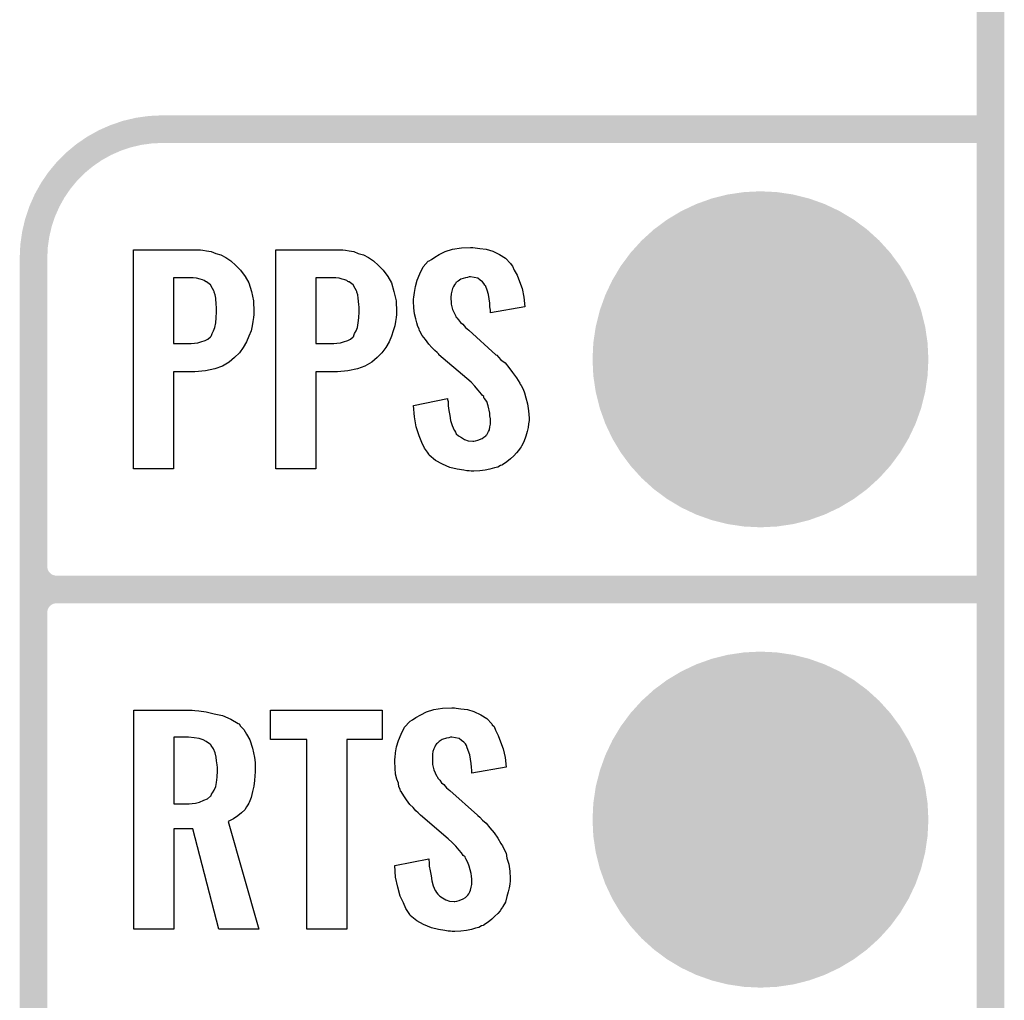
# Model space of a CAD drawing. Extents: x -0.07 to 0.95, y -0.15 to 2.1.
# Tile 10 of 14: x 0.74 to 0.95, y 0.56 to 0.77. Entities that reach past the tile are written whole.
import ezdxf

# ---------------------------------------------------------------- set-up
doc = ezdxf.new("R2010")
doc.units = 0
doc.layers.get('0').update_dxf_attribs({"linetype": 'CONTINUOUS'})
for name, color, linetype in [('gko', 6, 'CONTINUOUS'), ('gto', 2, 'CONTINUOUS'), ('gts', 1, 'CONTINUOUS')]:
    doc.layers.add(name, color=color, linetype=linetype)

# ---------------------------------------------------------------- blocks, each defined once
blk = doc.blocks.new('D97')
at = {"const_width": 0.003}
blk.add_lwpolyline([(-0.0015, 0, 1), (0.0015, 0, 1)], format="xyb", close=True, dxfattribs=at)
blk = doc.blocks.new('D107')
at = {"const_width": 0.0365}
blk.add_lwpolyline([(-0.01825, 0, 1), (0.01825, 0, 1)], format="xyb", close=True, dxfattribs=at)

msp = doc.modelspace()

# ---------------------------------------------------------------- linework, layer by layer
at = {"layer": 'gko', "color": 6, "const_width": 0.006}
msp.add_lwpolyline([(0.95, -0.05), (0.95, 2.01)], dxfattribs=at)
at = {"layer": 'gto', "color": 2, "const_width": 0.006}
for points in [[(0.77, 0.75, 0.414214), (0.742, 0.722)], [(0.742, 0.655, 0.414214), (0.747, 0.65)], [(0.747, 0.65, 0.414214), (0.742, 0.645)], [(0.747, 0.65, 0.414214), (0.742, 0.645)]]:
    msp.add_lwpolyline(points, format="xyb", dxfattribs=at)
for points in [[(0.77, 0.75), (0.77, 0.75)], [(0.77, 0.75), (0.77, 0.75)], [(0.77, 0.75), (0.95, 0.75)], [(0.742, -0.022), (0.742, 0.722)], [(0.742, 0.655), (0.742, 0.655)], [(0.742, 0.655), (0.742, 0.655)], [(0.747, 0.65), (0.747, 0.65)], [(0.747, 0.65), (0.747, 0.65)], [(0.747, 0.65), (0.747, 0.65)], [(0.747, 0.65), (0.747, 0.65)], [(0.747, 0.65), (0.95, 0.65)], [(0.747, 0.65), (0.95, 0.65)], [(0.742, 0.555), (0.742, 0.645)]]:
    msp.add_lwpolyline(points, dxfattribs=at)
at = {"layer": 'gto', "color": 2}
for points in [[(0.7788, 0.7237), (0.7796, 0.7236), (0.7806, 0.7234), (0.7816, 0.723), (0.7827, 0.7227), (0.7838, 0.7221), (0.7849, 0.7214), (0.786, 0.7204), (0.787, 0.7194), (0.788, 0.718), (0.7888, 0.7166), (0.7894, 0.7147), (0.7898, 0.7127), (0.7899, 0.7103), (0.7899, 0.7101), (0.7899, 0.7097), (0.7898, 0.7091), (0.7897, 0.7082), (0.7895, 0.7073), (0.7893, 0.7062), (0.7888, 0.705), (0.7883, 0.7038), (0.7876, 0.7026), (0.7868, 0.7014), (0.7857, 0.7004), (0.7845, 0.6994), (0.7831, 0.6985), (0.7814, 0.6979), (0.7794, 0.6975), (0.7771, 0.6973), (0.7724, 0.6973), (0.7724, 0.6762), (0.7637, 0.6762), (0.7637, 0.7238), (0.7783, 0.7238), (0.7788, 0.7237)], [(0.8098, 0.7237), (0.8106, 0.7236), (0.8116, 0.7234), (0.8126, 0.723), (0.8137, 0.7227), (0.8148, 0.7221), (0.8159, 0.7214), (0.817, 0.7204), (0.818, 0.7194), (0.819, 0.718), (0.8198, 0.7166), (0.8203, 0.7147), (0.8208, 0.7127), (0.8209, 0.7103), (0.8209, 0.7101), (0.8209, 0.7097), (0.8208, 0.7091), (0.8207, 0.7082), (0.8205, 0.7073), (0.8202, 0.7062), (0.8198, 0.705), (0.8193, 0.7038), (0.8186, 0.7026), (0.8177, 0.7014), (0.8167, 0.7004), (0.8155, 0.6994), (0.814, 0.6985), (0.8124, 0.6979), (0.8103, 0.6975), (0.8081, 0.6973), (0.8034, 0.6973), (0.8034, 0.6762), (0.7947, 0.6762), (0.7947, 0.7238), (0.8092, 0.7238), (0.8098, 0.7237)], [(0.838, 0.7242), (0.839, 0.7241), (0.8404, 0.7239), (0.8418, 0.7235), (0.8433, 0.7228), (0.8446, 0.722), (0.8457, 0.7208), (0.8458, 0.7206), (0.8461, 0.7202), (0.8465, 0.7194), (0.8471, 0.7183), (0.8476, 0.7169), (0.8482, 0.7154), (0.8486, 0.7135), (0.8488, 0.7114), (0.8413, 0.7101), (0.8413, 0.7103), (0.8413, 0.7107), (0.8412, 0.7114), (0.8412, 0.7122), (0.8409, 0.7141), (0.8406, 0.715), (0.8403, 0.7158), (0.8403, 0.7159), (0.8401, 0.7161), (0.8399, 0.7165), (0.8396, 0.7168), (0.8391, 0.7172), (0.8386, 0.7176), (0.8378, 0.7178), (0.837, 0.7179), (0.8367, 0.7179), (0.8363, 0.7178), (0.8359, 0.7177), (0.8349, 0.7174), (0.8343, 0.717), (0.8338, 0.7167), (0.8338, 0.7166), (0.8337, 0.7165), (0.8335, 0.7162), (0.8333, 0.7158), (0.8331, 0.7154), (0.8329, 0.7148), (0.8328, 0.7142), (0.8327, 0.7134), (0.8327, 0.7133), (0.8327, 0.713), (0.8328, 0.7126), (0.8328, 0.712), (0.8331, 0.7108), (0.8337, 0.7095), (0.8338, 0.7094), (0.8338, 0.7092), (0.834, 0.709), (0.8344, 0.7086), (0.8348, 0.708), (0.8353, 0.7076), (0.8359, 0.7069), (0.8366, 0.7063), (0.8425, 0.701), (0.8427, 0.7009), (0.8431, 0.7005), (0.8436, 0.6999), (0.8445, 0.6992), (0.8453, 0.6982), (0.8461, 0.6971), (0.847, 0.696), (0.8477, 0.6948), (0.8478, 0.6946), (0.848, 0.6943), (0.8484, 0.6935), (0.8487, 0.6927), (0.849, 0.6916), (0.8494, 0.6903), (0.8496, 0.6888), (0.8497, 0.6872), (0.8497, 0.687), (0.8497, 0.6867), (0.8496, 0.686), (0.8495, 0.6852), (0.8493, 0.6843), (0.849, 0.6833), (0.8486, 0.6821), (0.8481, 0.6811), (0.848, 0.681), (0.8478, 0.6807), (0.8474, 0.6802), (0.847, 0.6797), (0.8464, 0.679), (0.8457, 0.6784), (0.8449, 0.6777), (0.8439, 0.6771), (0.8438, 0.677), (0.8435, 0.6769), (0.8429, 0.6766), (0.8422, 0.6764), (0.8412, 0.6761), (0.8402, 0.6759), (0.839, 0.6758), (0.8377, 0.6757), (0.8371, 0.6757), (0.8367, 0.6758), (0.8362, 0.6758), (0.8355, 0.6759), (0.8341, 0.6761), (0.8325, 0.6765), (0.8309, 0.6772), (0.8294, 0.678), (0.828, 0.6792), (0.8279, 0.6794), (0.8276, 0.6798), (0.827, 0.6807), (0.8264, 0.6819), (0.8258, 0.6834), (0.8252, 0.6853), (0.8248, 0.6875), (0.8246, 0.69), (0.832, 0.6915), (0.832, 0.6914), (0.832, 0.6913), (0.8321, 0.6908), (0.8321, 0.6899), (0.8323, 0.6889), (0.8325, 0.6878), (0.8326, 0.6867), (0.833, 0.6856), (0.8334, 0.6846), (0.8335, 0.6845), (0.8337, 0.6842), (0.8339, 0.6838), (0.8344, 0.6834), (0.835, 0.683), (0.8357, 0.6826), (0.8365, 0.6823), (0.8375, 0.6822), (0.8377, 0.6822), (0.8381, 0.6823), (0.8386, 0.6824), (0.8395, 0.6828), (0.8399, 0.6831), (0.8403, 0.6834), (0.8404, 0.6835), (0.8405, 0.6836), (0.8407, 0.6839), (0.8409, 0.6843), (0.8411, 0.6847), (0.8412, 0.6853), (0.8413, 0.6859), (0.8413, 0.6867), (0.8413, 0.6868), (0.8413, 0.6871), (0.8412, 0.6877), (0.8412, 0.6883), (0.8408, 0.6899), (0.8405, 0.6908), (0.84, 0.6915), (0.8399, 0.6916), (0.8399, 0.6919), (0.8395, 0.6922), (0.8391, 0.6928), (0.8386, 0.6934), (0.8379, 0.6942), (0.8371, 0.695), (0.8362, 0.6958), (0.8301, 0.701), (0.8301, 0.7011), (0.8297, 0.7015), (0.8292, 0.7019), (0.8286, 0.7026), (0.8279, 0.7033), (0.8272, 0.7043), (0.8265, 0.7052), (0.826, 0.7061), (0.8259, 0.7062), (0.8258, 0.7066), (0.8255, 0.7071), (0.8253, 0.7079), (0.8251, 0.7088), (0.8248, 0.7099), (0.8247, 0.7112), (0.8246, 0.7126), (0.8246, 0.7127), (0.8246, 0.7129), (0.8246, 0.7131), (0.8247, 0.7135), (0.8248, 0.7145), (0.825, 0.7158), (0.8254, 0.7172), (0.826, 0.7186), (0.8267, 0.7201), (0.8278, 0.7213), (0.828, 0.7214), (0.8285, 0.7217), (0.8292, 0.7222), (0.8302, 0.7228), (0.8315, 0.7234), (0.8331, 0.7239), (0.835, 0.7242), (0.837, 0.7243), (0.8375, 0.7243), (0.838, 0.7242)], [(0.7767, 0.7177), (0.7724, 0.7177), (0.7724, 0.7034), (0.7763, 0.7034), (0.777, 0.7035), (0.7777, 0.7036), (0.7784, 0.7038), (0.7793, 0.7041), (0.7799, 0.7044), (0.7805, 0.7049), (0.7806, 0.705), (0.7807, 0.7052), (0.7808, 0.7056), (0.7811, 0.7062), (0.7814, 0.7069), (0.7816, 0.7079), (0.7817, 0.709), (0.7818, 0.7103), (0.7818, 0.7104), (0.7818, 0.7107), (0.7818, 0.7113), (0.7817, 0.7119), (0.7816, 0.7133), (0.7815, 0.714), (0.7813, 0.7146), (0.7813, 0.7147), (0.7812, 0.7149), (0.7809, 0.7154), (0.7805, 0.7162), (0.7796, 0.7168), (0.7795, 0.7168), (0.7794, 0.7169), (0.7791, 0.7171), (0.7787, 0.7173), (0.7782, 0.7174), (0.7774, 0.7176), (0.7767, 0.7177)], [(0.8077, 0.7177), (0.8034, 0.7177), (0.8034, 0.7034), (0.8073, 0.7034), (0.8079, 0.7035), (0.8087, 0.7036), (0.8094, 0.7038), (0.8103, 0.7041), (0.8109, 0.7044), (0.8115, 0.7049), (0.8116, 0.705), (0.8116, 0.7052), (0.8118, 0.7056), (0.8121, 0.7062), (0.8124, 0.7069), (0.8126, 0.7079), (0.8127, 0.709), (0.8128, 0.7103), (0.8128, 0.7104), (0.8128, 0.7107), (0.8128, 0.7113), (0.8127, 0.7119), (0.8126, 0.7133), (0.8125, 0.714), (0.8123, 0.7146), (0.8123, 0.7147), (0.8122, 0.7149), (0.8119, 0.7154), (0.8115, 0.7162), (0.8106, 0.7168), (0.8105, 0.7168), (0.8103, 0.7169), (0.8101, 0.7171), (0.8097, 0.7173), (0.8091, 0.7174), (0.8084, 0.7176), (0.8077, 0.7177)], [(0.7771, 0.6237), (0.7779, 0.6236), (0.7795, 0.6234), (0.7813, 0.623), (0.7831, 0.6226), (0.7849, 0.6218), (0.7865, 0.6209), (0.7867, 0.6208), (0.787, 0.6203), (0.7877, 0.6196), (0.7883, 0.6186), (0.789, 0.6173), (0.7896, 0.6155), (0.79, 0.6135), (0.7902, 0.6124), (0.7902, 0.6111), (0.7902, 0.611), (0.7902, 0.6109), (0.7902, 0.6104), (0.7901, 0.6095), (0.79, 0.6085), (0.7899, 0.6073), (0.7896, 0.6061), (0.7893, 0.6048), (0.7889, 0.6037), (0.7888, 0.6036), (0.7886, 0.6032), (0.7883, 0.6028), (0.7879, 0.6021), (0.7872, 0.6015), (0.7864, 0.6008), (0.7855, 0.6002), (0.7843, 0.5996), (0.791, 0.5762), (0.7823, 0.5762), (0.7766, 0.598), (0.7725, 0.598), (0.7725, 0.5762), (0.7638, 0.5762), (0.7638, 0.6238), (0.7765, 0.6238), (0.7771, 0.6237)], [(0.8178, 0.6174), (0.8101, 0.6174), (0.8101, 0.5762), (0.8014, 0.5762), (0.8014, 0.6174), (0.7935, 0.6174), (0.7935, 0.6238), (0.8178, 0.6238), (0.8178, 0.6174)], [(0.8339, 0.6242), (0.8349, 0.6241), (0.8363, 0.6239), (0.8377, 0.6235), (0.8392, 0.6228), (0.8405, 0.622), (0.8416, 0.6208), (0.8417, 0.6206), (0.8421, 0.6202), (0.8424, 0.6194), (0.843, 0.6183), (0.8435, 0.6169), (0.8441, 0.6154), (0.8445, 0.6135), (0.8447, 0.6114), (0.8373, 0.6101), (0.8373, 0.6103), (0.8373, 0.6107), (0.8372, 0.6114), (0.8371, 0.6122), (0.8368, 0.6141), (0.8365, 0.615), (0.8362, 0.6158), (0.8362, 0.6159), (0.8361, 0.6161), (0.8359, 0.6165), (0.8355, 0.6168), (0.835, 0.6172), (0.8345, 0.6176), (0.8337, 0.6178), (0.8329, 0.6179), (0.8326, 0.6179), (0.8323, 0.6178), (0.8318, 0.6177), (0.8308, 0.6174), (0.8302, 0.617), (0.8298, 0.6166), (0.8298, 0.6166), (0.8296, 0.6165), (0.8294, 0.6162), (0.8292, 0.6158), (0.829, 0.6154), (0.8288, 0.6148), (0.8287, 0.6142), (0.8287, 0.6134), (0.8287, 0.6133), (0.8287, 0.613), (0.8287, 0.6126), (0.8287, 0.612), (0.829, 0.6108), (0.8296, 0.6095), (0.8297, 0.6094), (0.8298, 0.6092), (0.8299, 0.609), (0.8303, 0.6086), (0.8307, 0.608), (0.8312, 0.6076), (0.8318, 0.6069), (0.8325, 0.6063), (0.8385, 0.601), (0.8386, 0.6009), (0.839, 0.6005), (0.8396, 0.5999), (0.8404, 0.5992), (0.8412, 0.5982), (0.8421, 0.5971), (0.8429, 0.596), (0.8436, 0.5948), (0.8437, 0.5946), (0.8439, 0.5943), (0.8443, 0.5935), (0.8447, 0.5927), (0.8449, 0.5916), (0.8453, 0.5903), (0.8455, 0.5888), (0.8456, 0.5872), (0.8456, 0.587), (0.8456, 0.5867), (0.8455, 0.586), (0.8454, 0.5852), (0.8452, 0.5843), (0.8449, 0.5833), (0.8446, 0.5821), (0.844, 0.5811), (0.8439, 0.581), (0.8437, 0.5807), (0.8434, 0.5802), (0.8429, 0.5796), (0.8423, 0.579), (0.8416, 0.5784), (0.8408, 0.5777), (0.8398, 0.5771), (0.8398, 0.577), (0.8394, 0.5769), (0.8388, 0.5766), (0.8381, 0.5764), (0.8372, 0.5761), (0.8361, 0.5759), (0.8349, 0.5758), (0.8336, 0.5757), (0.833, 0.5757), (0.8326, 0.5758), (0.8321, 0.5758), (0.8314, 0.5759), (0.83, 0.5761), (0.8285, 0.5765), (0.8268, 0.5772), (0.8253, 0.578), (0.8239, 0.5792), (0.8238, 0.5794), (0.8235, 0.5798), (0.8229, 0.5807), (0.8224, 0.5819), (0.8217, 0.5834), (0.8212, 0.5853), (0.8207, 0.5875), (0.8205, 0.59), (0.8279, 0.5915), (0.8279, 0.5914), (0.8279, 0.5913), (0.828, 0.5907), (0.828, 0.5899), (0.8282, 0.5889), (0.8284, 0.5878), (0.8286, 0.5867), (0.8289, 0.5856), (0.8293, 0.5846), (0.8294, 0.5845), (0.8296, 0.5842), (0.8299, 0.5838), (0.8303, 0.5834), (0.8309, 0.583), (0.8316, 0.5826), (0.8324, 0.5823), (0.8334, 0.5822), (0.8336, 0.5822), (0.834, 0.5823), (0.8345, 0.5824), (0.8354, 0.5828), (0.8359, 0.5831), (0.8362, 0.5834), (0.8363, 0.5835), (0.8364, 0.5836), (0.8366, 0.5839), (0.8368, 0.5843), (0.837, 0.5847), (0.8371, 0.5853), (0.8373, 0.5859), (0.8373, 0.5867), (0.8373, 0.5868), (0.8373, 0.5871), (0.8372, 0.5877), (0.8371, 0.5883), (0.8367, 0.5899), (0.8364, 0.5907), (0.836, 0.5915), (0.8359, 0.5916), (0.8358, 0.5919), (0.8354, 0.5922), (0.835, 0.5928), (0.8345, 0.5934), (0.8338, 0.5942), (0.833, 0.595), (0.8321, 0.5958), (0.8261, 0.601), (0.826, 0.6011), (0.8256, 0.6015), (0.8251, 0.6019), (0.8245, 0.6026), (0.8238, 0.6033), (0.8231, 0.6043), (0.8225, 0.6052), (0.8219, 0.6061), (0.8218, 0.6062), (0.8217, 0.6066), (0.8214, 0.6071), (0.8213, 0.6079), (0.821, 0.6088), (0.8207, 0.6099), (0.8206, 0.6112), (0.8205, 0.6126), (0.8205, 0.6127), (0.8205, 0.6129), (0.8205, 0.6131), (0.8206, 0.6135), (0.8207, 0.6145), (0.8209, 0.6158), (0.8213, 0.6172), (0.8219, 0.6186), (0.8226, 0.6201), (0.8238, 0.6213), (0.8239, 0.6214), (0.8244, 0.6217), (0.8251, 0.6222), (0.8262, 0.6228), (0.8274, 0.6234), (0.829, 0.6239), (0.8309, 0.6242), (0.8329, 0.6243), (0.8335, 0.6243), (0.8339, 0.6242)], [(0.7757, 0.6179), (0.7725, 0.6179), (0.7725, 0.6034), (0.7758, 0.6034), (0.7765, 0.6035), (0.7772, 0.6036), (0.7781, 0.6038), (0.779, 0.6042), (0.7798, 0.6045), (0.7805, 0.6051), (0.7806, 0.6052), (0.7807, 0.6055), (0.7809, 0.6058), (0.7813, 0.6064), (0.7816, 0.6072), (0.7818, 0.6081), (0.7819, 0.6092), (0.782, 0.6106), (0.782, 0.6108), (0.782, 0.6113), (0.7819, 0.6119), (0.7818, 0.6128), (0.7817, 0.6136), (0.7815, 0.6145), (0.7811, 0.6154), (0.7806, 0.6161), (0.7806, 0.6162), (0.7804, 0.6164), (0.78, 0.6166), (0.7795, 0.617), (0.7789, 0.6173), (0.778, 0.6176), (0.7769, 0.6178), (0.7757, 0.6179)]]:
    msp.add_lwpolyline(points, dxfattribs=at)

# ---------------------------------------------------------------- block references
at = {"layer": 'gto'}
for p in [(0.77, 0.75), (0.77, 0.75), (0.77, 0.75), (0.77, 0.75), (0.95, 0.75), (0.742, 0.722), (0.742, 0.722), (0.742, 0.655), (0.742, 0.655), (0.742, 0.655), (0.747, 0.65), (0.747, 0.65), (0.747, 0.65), (0.747, 0.65), (0.747, 0.65), (0.747, 0.65), (0.747, 0.65), (0.747, 0.65), (0.747, 0.65), (0.95, 0.65), (0.95, 0.65), (0.742, 0.645), (0.742, 0.645), (0.742, 0.645)]:
    msp.add_blockref('D97', p, dxfattribs=at)
at = {"layer": 'gts'}
for p in [(0.9, 0.7), (0.9, 0.6)]:
    msp.add_blockref('D107', p, dxfattribs=at)

doc.saveas('drawing.dxf')
